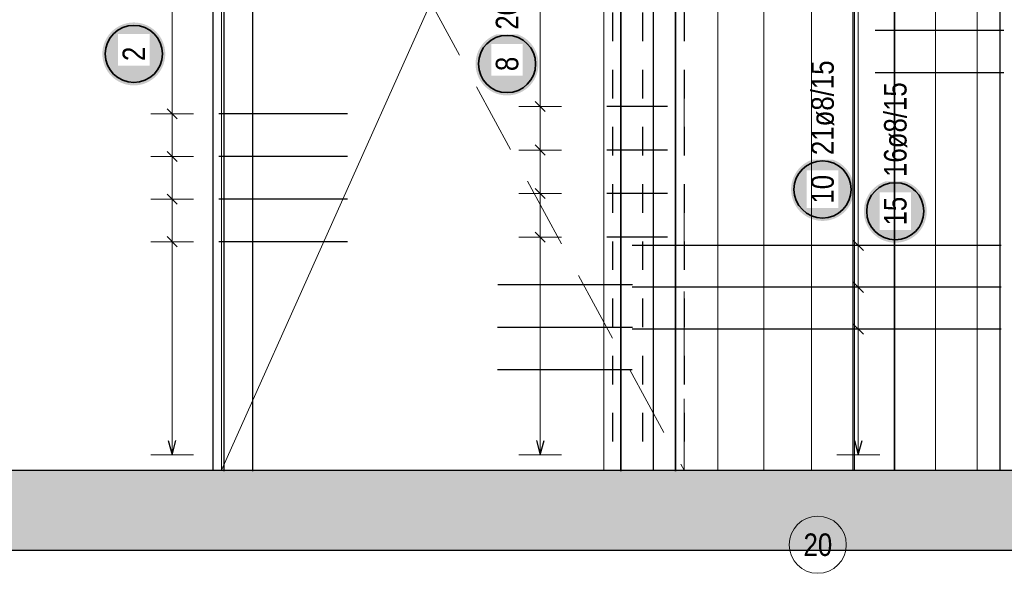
# Model space of a CAD drawing. Header units: millimetres. Extents: x -7.4 to 35.1, y -18.1 to 22.4.
# Tile 18 of 37: x 7.1 to 10.5, y 4.6 to 6.5. Entities that reach past the tile are written whole.
import ezdxf

# ---------------------------------------------------------------- set-up
doc = ezdxf.new("R2010")
doc.units = ezdxf.units.MM
doc.linetypes.add('HIDDEN', pattern=[0.375, 0.25, -0.125])
doc.layers.add('Grundebene', color=7, linetype='Continuous', lineweight=20)
doc.styles.add('Arial Narrow', font='ARIALN.TTF')

msp = doc.modelspace()

# ---------------------------------------------------------------- hatches: boundary and pattern name
at = {"lineweight": 25, "true_color": 0xffffff}
for points in [[(7.61002, 6.414542), (7.609953, 6.418381), (7.609752, 6.422215), (7.609418, 6.42604), (7.60895, 6.429851), (7.608349, 6.433644), (7.607617, 6.437413), (7.606753, 6.441154), (7.605759, 6.444862), (7.604637, 6.448534), (7.603387, 6.452164), (7.602011, 6.455749), (7.60051, 6.459283), (7.598888, 6.462763), (7.597145, 6.466184), (7.595283, 6.469542), (7.593306, 6.472833), (7.591215, 6.476053), (7.589012, 6.479199), (7.586702, 6.482265), (7.584285, 6.485249), (7.581766, 6.488147), (7.579148, 6.490955), (7.576433, 6.49367), (7.573625, 6.496288), (7.570727, 6.498807), (7.567743, 6.501223), (7.564677, 6.503534), (7.561532, 6.505736), (7.558312, 6.507828), (7.55502, 6.509805), (7.551662, 6.511666), (7.548241, 6.51341), (7.544761, 6.515032), (7.541227, 6.516532), (7.537643, 6.517908), (7.534012, 6.519158), (7.530341, 6.520281), (7.526632, 6.521275), (7.522891, 6.522138), (7.519122, 6.522871), (7.515329, 6.523472), (7.511519, 6.52394), (7.507694, 6.524274), (7.503859, 6.524475), (7.50002, 6.524542), (7.496181, 6.524475), (7.492347, 6.524274), (7.488522, 6.52394), (7.484711, 6.523472), (7.480919, 6.522871), (7.47715, 6.522138), (7.473409, 6.521275), (7.4697, 6.520281), (7.466029, 6.519158), (7.462398, 6.517908), (7.458814, 6.516532), (7.455279, 6.515032), (7.4518, 6.51341), (7.448379, 6.511666), (7.44502, 6.509805), (7.441729, 6.507828), (7.438509, 6.505736), (7.435364, 6.503534), (7.432298, 6.501223), (7.429314, 6.498807), (7.426416, 6.496288), (7.423608, 6.49367), (7.420893, 6.490955), (7.418274, 6.488147), (7.415756, 6.485249), (7.413339, 6.482265), (7.411029, 6.479199), (7.408826, 6.476053), (7.406735, 6.472833), (7.404758, 6.469542), (7.402896, 6.466184), (7.401153, 6.462763), (7.39953, 6.459283), (7.39803, 6.455749), (7.396654, 6.452164), (7.395404, 6.448534), (7.394282, 6.444862), (7.393288, 6.441154), (7.392424, 6.437413), (7.391692, 6.433644), (7.391091, 6.429851), (7.390623, 6.42604), (7.390288, 6.422215), (7.390087, 6.418381), (7.39002, 6.414542), (7.390087, 6.410703), (7.390288, 6.406869), (7.390623, 6.403044), (7.391091, 6.399233), (7.391692, 6.395441), (7.392424, 6.391672), (7.393288, 6.387931), (7.394282, 6.384222), (7.395404, 6.38055), (7.396654, 6.37692), (7.39803, 6.373336), (7.39953, 6.369801), (7.401153, 6.366321), (7.402896, 6.3629), (7.404758, 6.359542), (7.406735, 6.356251), (7.408826, 6.353031), (7.411029, 6.349886), (7.413339, 6.346819), (7.415756, 6.343836), (7.418274, 6.340938), (7.420893, 6.33813), (7.423608, 6.335415), (7.426416, 6.332796), (7.429314, 6.330277), (7.432298, 6.327861), (7.435364, 6.32555), (7.438509, 6.323348), (7.441729, 6.321257), (7.44502, 6.319279), (7.448379, 6.317418), (7.4518, 6.315675), (7.455279, 6.314052), (7.458814, 6.312552), (7.462398, 6.311176), (7.466029, 6.309926), (7.4697, 6.308803), (7.473409, 6.30781), (7.47715, 6.306946), (7.480919, 6.306213), (7.484711, 6.305613), (7.488522, 6.305145), (7.492347, 6.30481), (7.496181, 6.304609), (7.50002, 6.304542), (7.503859, 6.304609), (7.507694, 6.30481), (7.511519, 6.305145), (7.515329, 6.305613), (7.519122, 6.306213), (7.522891, 6.306946), (7.526632, 6.30781), (7.530341, 6.308803), (7.534012, 6.309926), (7.537643, 6.311176), (7.541227, 6.312552), (7.544761, 6.314052), (7.548241, 6.315675), (7.551662, 6.317418), (7.55502, 6.319279), (7.558312, 6.321257), (7.561532, 6.323348), (7.564677, 6.32555), (7.567743, 6.327861), (7.570727, 6.330277), (7.573625, 6.332796), (7.576433, 6.335415), (7.579148, 6.33813), (7.581766, 6.340938), (7.584285, 6.343836), (7.586702, 6.346819), (7.589012, 6.349886), (7.591215, 6.353031), (7.593306, 6.356251), (7.595283, 6.359542), (7.597145, 6.3629), (7.598888, 6.366321), (7.60051, 6.369801), (7.602011, 6.373336), (7.603387, 6.37692), (7.604637, 6.38055), (7.605759, 6.384222), (7.606753, 6.387931), (7.607617, 6.391672), (7.608349, 6.395441), (7.60895, 6.399233), (7.609418, 6.403044), (7.609752, 6.406869)], [(8.915447, 6.379411), (8.91538, 6.38325), (8.915179, 6.387084), (8.914845, 6.390909), (8.914377, 6.39472), (8.913776, 6.398512), (8.913044, 6.402281), (8.91218, 6.406022), (8.911186, 6.409731), (8.910064, 6.413403), (8.908814, 6.417033), (8.907438, 6.420617), (8.905937, 6.424152), (8.904315, 6.427632), (8.902572, 6.431053), (8.90071, 6.434411), (8.898733, 6.437702), (8.896642, 6.440922), (8.894439, 6.444067), (8.892129, 6.447133), (8.889712, 6.450117), (8.887193, 6.453015), (8.884575, 6.455823), (8.88186, 6.458538), (8.879052, 6.461157), (8.876154, 6.463676), (8.87317, 6.466092), (8.870104, 6.468403), (8.866959, 6.470605), (8.863739, 6.472696), (8.860447, 6.474674), (8.857089, 6.476535), (8.853668, 6.478278), (8.850188, 6.479901), (8.846654, 6.481401), (8.84307, 6.482777), (8.839439, 6.484027), (8.835767, 6.485149), (8.832059, 6.486143), (8.828318, 6.487007), (8.824549, 6.48774), (8.820756, 6.48834), (8.816946, 6.488808), (8.813121, 6.489143), (8.809286, 6.489344), (8.805447, 6.489411), (8.801608, 6.489344), (8.797774, 6.489143), (8.793949, 6.488808), (8.790138, 6.48834), (8.786346, 6.48774), (8.782577, 6.487007), (8.778836, 6.486143), (8.775127, 6.485149), (8.771456, 6.484027), (8.767825, 6.482777), (8.764241, 6.481401), (8.760706, 6.479901), (8.757227, 6.478278), (8.753806, 6.476535), (8.750447, 6.474674), (8.747156, 6.472696), (8.743936, 6.470605), (8.740791, 6.468403), (8.737725, 6.466092), (8.734741, 6.463676), (8.731843, 6.461157), (8.729035, 6.458538), (8.72632, 6.455823), (8.723701, 6.453015), (8.721182, 6.450117), (8.718766, 6.447133), (8.716456, 6.444067), (8.714253, 6.440922), (8.712162, 6.437702), (8.710185, 6.434411), (8.708323, 6.431053), (8.70658, 6.427632), (8.704957, 6.424152), (8.703457, 6.420617), (8.702081, 6.417033), (8.700831, 6.413403), (8.699709, 6.409731), (8.698715, 6.406022), (8.697851, 6.402281), (8.697119, 6.398512), (8.696518, 6.39472), (8.69605, 6.390909), (8.695715, 6.387084), (8.695514, 6.38325), (8.695447, 6.379411), (8.695514, 6.375572), (8.695715, 6.371737), (8.69605, 6.367913), (8.696518, 6.364102), (8.697119, 6.360309), (8.697851, 6.35654), (8.698715, 6.352799), (8.699709, 6.349091), (8.700831, 6.345419), (8.702081, 6.341788), (8.703457, 6.338204), (8.704957, 6.33467), (8.70658, 6.33119), (8.708323, 6.327769), (8.710185, 6.324411), (8.712162, 6.32112), (8.714253, 6.317899), (8.716456, 6.314754), (8.718766, 6.311688), (8.721182, 6.308704), (8.723701, 6.305806), (8.72632, 6.302998), (8.729035, 6.300283), (8.731843, 6.297665), (8.734741, 6.295146), (8.737725, 6.29273), (8.740791, 6.290419), (8.743936, 6.288217), (8.747156, 6.286125), (8.750447, 6.284148), (8.753806, 6.282286), (8.757227, 6.280543), (8.760706, 6.278921), (8.764241, 6.27742), (8.767825, 6.276045), (8.771456, 6.274794), (8.775127, 6.273672), (8.778836, 6.272678), (8.782577, 6.271814), (8.786346, 6.271082), (8.790138, 6.270481), (8.793949, 6.270013), (8.797774, 6.269679), (8.801608, 6.269478), (8.805447, 6.269411), (8.809286, 6.269478), (8.813121, 6.269679), (8.816946, 6.270013), (8.820756, 6.270481), (8.824549, 6.271082), (8.828318, 6.271814), (8.832059, 6.272678), (8.835767, 6.273672), (8.839439, 6.274794), (8.84307, 6.276045), (8.846654, 6.27742), (8.850188, 6.278921), (8.853668, 6.280543), (8.857089, 6.282286), (8.860447, 6.284148), (8.863739, 6.286125), (8.866959, 6.288217), (8.870104, 6.290419), (8.87317, 6.29273), (8.876154, 6.295146), (8.879052, 6.297665), (8.88186, 6.300283), (8.884575, 6.302998), (8.887193, 6.305806), (8.889712, 6.308704), (8.892129, 6.311688), (8.894439, 6.314754), (8.896642, 6.317899), (8.898733, 6.32112), (8.90071, 6.324411), (8.902572, 6.327769), (8.904315, 6.33119), (8.905937, 6.33467), (8.907438, 6.338204), (8.908814, 6.341788), (8.910064, 6.345419), (8.911186, 6.349091), (8.91218, 6.352799), (8.913044, 6.35654), (8.913776, 6.360309), (8.914377, 6.364102), (8.914845, 6.367913), (8.915179, 6.371737)], [(10.01905, 5.940774), (10.018983, 5.944613), (10.018782, 5.948447), (10.018447, 5.952272), (10.017979, 5.956083), (10.017379, 5.959875), (10.016646, 5.963644), (10.015782, 5.967385), (10.014789, 5.971094), (10.013666, 5.974766), (10.012416, 5.978396), (10.01104, 5.981981), (10.00954, 5.985515), (10.007917, 5.988995), (10.006174, 5.992416), (10.004313, 5.995774), (10.002335, 5.999065), (10.000244, 6.002285), (9.998042, 6.00543), (9.995731, 6.008497), (9.993315, 6.011481), (9.990796, 6.014378), (9.988177, 6.017186), (9.985462, 6.019901), (9.982654, 6.02252), (9.979756, 6.025039), (9.976773, 6.027455), (9.973706, 6.029766), (9.970561, 6.031968), (9.967341, 6.034059), (9.96405, 6.036037), (9.960692, 6.037898), (9.957271, 6.039641), (9.953791, 6.041264), (9.950256, 6.042764), (9.946672, 6.04414), (9.943042, 6.04539), (9.93937, 6.046513), (9.935661, 6.047506), (9.93192, 6.04837), (9.928151, 6.049103), (9.924359, 6.049703), (9.920548, 6.050171), (9.916723, 6.050506), (9.912889, 6.050707), (9.90905, 6.050774), (9.905211, 6.050707), (9.901377, 6.050506), (9.897552, 6.050171), (9.893741, 6.049703), (9.889948, 6.049103), (9.886179, 6.04837), (9.882438, 6.047506), (9.87873, 6.046513), (9.875058, 6.04539), (9.871428, 6.04414), (9.867843, 6.042764), (9.864309, 6.041264), (9.860829, 6.039641), (9.857408, 6.037898), (9.85405, 6.036037), (9.850759, 6.034059), (9.847539, 6.031968), (9.844393, 6.029766), (9.841327, 6.027455), (9.838343, 6.025039), (9.835445, 6.02252), (9.832637, 6.019901), (9.829922, 6.017186), (9.827304, 6.014378), (9.824785, 6.011481), (9.822369, 6.008497), (9.820058, 6.00543), (9.817856, 6.002285), (9.815764, 5.999065), (9.813787, 5.995774), (9.811926, 5.992416), (9.810182, 5.988995), (9.80856, 5.985515), (9.80706, 5.981981), (9.805684, 5.978396), (9.804434, 5.974766), (9.803311, 5.971094), (9.802317, 5.967385), (9.801454, 5.963644), (9.800721, 5.959875), (9.80012, 5.956083), (9.799652, 5.952272), (9.799318, 5.948447), (9.799117, 5.944613), (9.79905, 5.940774), (9.799117, 5.936935), (9.799318, 5.933101), (9.799652, 5.929276), (9.80012, 5.925465), (9.800721, 5.921673), (9.801454, 5.917904), (9.802317, 5.914162), (9.803311, 5.910454), (9.804434, 5.906782), (9.805684, 5.903152), (9.80706, 5.899567), (9.80856, 5.896033), (9.810182, 5.892553), (9.811926, 5.889132), (9.813787, 5.885774), (9.815764, 5.882483), (9.817856, 5.879263), (9.820058, 5.876118), (9.822369, 5.873051), (9.824785, 5.870067), (9.827304, 5.86717), (9.829922, 5.864361), (9.832637, 5.861647), (9.835445, 5.859028), (9.838343, 5.856509), (9.841327, 5.854093), (9.844393, 5.851782), (9.847539, 5.84958), (9.850759, 5.847489), (9.85405, 5.845511), (9.857408, 5.84365), (9.860829, 5.841907), (9.864309, 5.840284), (9.867843, 5.838784), (9.871428, 5.837408), (9.875058, 5.836158), (9.87873, 5.835035), (9.882438, 5.834041), (9.886179, 5.833178), (9.889948, 5.832445), (9.893741, 5.831844), (9.897552, 5.831376), (9.901377, 5.831042), (9.905211, 5.830841), (9.90905, 5.830774), (9.912889, 5.830841), (9.916723, 5.831042), (9.920548, 5.831376), (9.924359, 5.831844), (9.928151, 5.832445), (9.93192, 5.833178), (9.935661, 5.834041), (9.93937, 5.835035), (9.943042, 5.836158), (9.946672, 5.837408), (9.950256, 5.838784), (9.953791, 5.840284), (9.957271, 5.841907), (9.960692, 5.84365), (9.96405, 5.845511), (9.967341, 5.847489), (9.970561, 5.84958), (9.973706, 5.851782), (9.976773, 5.854093), (9.979756, 5.856509), (9.982654, 5.859028), (9.985462, 5.861647), (9.988177, 5.864361), (9.990796, 5.86717), (9.993315, 5.870067), (9.995731, 5.873051), (9.998042, 5.876118), (10.000244, 5.879263), (10.002335, 5.882483), (10.004313, 5.885774), (10.006174, 5.889132), (10.007917, 5.892553), (10.00954, 5.896033), (10.01104, 5.899567), (10.012416, 5.903152), (10.013666, 5.906782), (10.014789, 5.910454), (10.015782, 5.914162), (10.016646, 5.917904), (10.017379, 5.921673), (10.017979, 5.925465), (10.018447, 5.929276), (10.018782, 5.933101)]]:
    msp.add_hatch(color=7, dxfattribs=at).paths.add_polyline_path(points)
at = {"lineweight": 35, "true_color": 0xffffff}
msp.add_hatch(color=7, dxfattribs=at).paths.add_polyline_path([(10.273507, 5.864395), (10.273439, 5.868234), (10.273239, 5.872068), (10.272904, 5.875893), (10.272436, 5.879704), (10.271835, 5.883496), (10.271103, 5.887265), (10.270239, 5.891006), (10.269245, 5.894715), (10.268123, 5.898387), (10.266873, 5.902017), (10.265497, 5.905602), (10.263997, 5.909136), (10.262374, 5.912616), (10.260631, 5.916037), (10.258769, 5.919395), (10.256792, 5.922686), (10.254701, 5.925906), (10.252498, 5.929051), (10.250188, 5.932118), (10.247771, 5.935102), (10.245252, 5.937999), (10.242634, 5.940807), (10.239919, 5.943522), (10.237111, 5.946141), (10.234213, 5.94866), (10.231229, 5.951076), (10.228163, 5.953387), (10.225018, 5.955589), (10.221798, 5.95768), (10.218507, 5.959658), (10.215148, 5.961519), (10.211727, 5.963262), (10.208248, 5.964885), (10.204713, 5.966385), (10.201129, 5.967761), (10.197498, 5.969011), (10.193827, 5.970134), (10.190118, 5.971127), (10.186377, 5.971991), (10.182608, 5.972724), (10.178816, 5.973324), (10.175005, 5.973792), (10.17118, 5.974127), (10.167345, 5.974328), (10.163507, 5.974395), (10.159668, 5.974328), (10.155833, 5.974127), (10.152008, 5.973792), (10.148197, 5.973324), (10.144405, 5.972724), (10.140636, 5.971991), (10.136895, 5.971127), (10.133186, 5.970134), (10.129515, 5.969011), (10.125884, 5.967761), (10.1223, 5.966385), (10.118765, 5.964885), (10.115286, 5.963262), (10.111865, 5.961519), (10.108507, 5.959658), (10.105215, 5.95768), (10.101995, 5.955589), (10.09885, 5.953387), (10.095784, 5.951076), (10.0928, 5.94866), (10.089902, 5.946141), (10.087094, 5.943522), (10.084379, 5.940807), (10.081761, 5.937999), (10.079242, 5.935102), (10.076825, 5.932118), (10.074515, 5.929051), (10.072312, 5.925906), (10.070221, 5.922686), (10.068244, 5.919395), (10.066382, 5.916037), (10.064639, 5.912616), (10.063017, 5.909136), (10.061516, 5.905602), (10.06014, 5.902017), (10.05889, 5.898387), (10.057768, 5.894715), (10.056774, 5.891006), (10.05591, 5.887265), (10.055178, 5.883496), (10.054577, 5.879704), (10.054109, 5.875893), (10.053774, 5.872068), (10.053574, 5.868234), (10.053507, 5.864395), (10.053574, 5.860556), (10.053774, 5.856722), (10.054109, 5.852897), (10.054577, 5.849086), (10.055178, 5.845294), (10.05591, 5.841525), (10.056774, 5.837783), (10.057768, 5.834075), (10.05889, 5.830403), (10.06014, 5.826773), (10.061516, 5.823188), (10.063017, 5.819654), (10.064639, 5.816174), (10.066382, 5.812753), (10.068244, 5.809395), (10.070221, 5.806104), (10.072312, 5.802884), (10.074515, 5.799739), (10.076825, 5.796672), (10.079242, 5.793688), (10.081761, 5.790791), (10.084379, 5.787982), (10.087094, 5.785268), (10.089902, 5.782649), (10.0928, 5.78013), (10.095784, 5.777714), (10.09885, 5.775403), (10.101995, 5.773201), (10.105215, 5.77111), (10.108507, 5.769132), (10.111865, 5.767271), (10.115286, 5.765528), (10.118765, 5.763905), (10.1223, 5.762405), (10.125884, 5.761029), (10.129515, 5.759779), (10.133186, 5.758656), (10.136895, 5.757662), (10.140636, 5.756799), (10.144405, 5.756066), (10.148197, 5.755465), (10.152008, 5.754997), (10.155833, 5.754663), (10.159668, 5.754462), (10.163507, 5.754395), (10.167345, 5.754462), (10.17118, 5.754663), (10.175005, 5.754997), (10.178816, 5.755465), (10.182608, 5.756066), (10.186377, 5.756799), (10.190118, 5.757662), (10.193827, 5.758656), (10.197498, 5.759779), (10.201129, 5.761029), (10.204713, 5.762405), (10.208248, 5.763905), (10.211727, 5.765528), (10.215148, 5.767271), (10.218507, 5.769132), (10.221798, 5.77111), (10.225018, 5.773201), (10.228163, 5.775403), (10.231229, 5.777714), (10.234213, 5.78013), (10.237111, 5.782649), (10.239919, 5.785268), (10.242634, 5.787982), (10.245252, 5.790791), (10.247771, 5.793688), (10.250188, 5.796672), (10.252498, 5.799739), (10.254701, 5.802884), (10.256792, 5.806104), (10.258769, 5.809395), (10.260631, 5.812753), (10.262374, 5.816174), (10.263997, 5.819654), (10.265497, 5.823188), (10.266873, 5.826773), (10.268123, 5.830403), (10.269245, 5.834075), (10.270239, 5.837783), (10.271103, 5.841525), (10.271835, 5.845294), (10.272436, 5.849086), (10.272904, 5.852897), (10.273239, 5.856722)])
at = {"layer": 'Grundebene', "lineweight": 13, "true_color": 0xd7ffd7}
msp.add_hatch(color=254, dxfattribs=at).paths.add_polyline_path([(1.617697, 4.679062), (18.914063, 4.679062), (18.914063, 4.959062), (1.617697, 4.959062)])

# ---------------------------------------------------------------- linework, layer by layer
at = {"color": 3, "linetype": 'Continuous', "lineweight": 25}
for p, q in [((7.815974, 4.955088), (7.815974, 8.795088)), ((7.815974, 4.955088), (7.815974, 8.795088)), ((7.915974, 4.955088), (7.915974, 8.795088)), ((7.915974, 4.955088), (7.915974, 8.795088)), ((9.202994, 4.955088), (9.202994, 8.795088)), ((9.204465, 4.955088), (9.204465, 8.795088)), ((9.394959, 4.955088), (9.394959, 8.795088)), ((9.395435, 4.955088), (9.395435, 8.795088)), ((9.316677, 7.959062), (9.316677, 4.959062)), ((10.020986, 4.959062), (10.020986, 7.959062)), ((10.529967, 4.959062), (10.529967, 7.949062)), ((7.776974, 7.759062), (7.776974, 4.959062)), ((10.093533, 6.497729), (10.543533, 6.497729)), ((8.903703, 6.248423), (8.939059, 6.213068)), ((7.616372, 6.222739), (7.651727, 6.187384)), ((8.246974, 6.205061), (7.796974, 6.205061)), ((9.366274, 6.230745), (9.154471, 6.230745)), ((8.903703, 6.096213), (8.939059, 6.060857)), ((7.616372, 6.073739), (7.651727, 6.038384)), ((9.366274, 6.078535), (9.154471, 6.078535)), ((8.246974, 6.056061), (7.796974, 6.056061)), ((7.616372, 5.924739), (7.651727, 5.889384)), ((8.903703, 5.944002), (8.939059, 5.908647)), ((9.366274, 5.926325), (9.154471, 5.926325)), ((8.246974, 5.907061), (7.796974, 5.907061)), ((8.903703, 5.791792), (8.939059, 5.756436)), ((7.616372, 5.775739), (7.651727, 5.740384)), ((8.246974, 5.758061), (7.796974, 5.758061)), ((9.366274, 5.774114), (9.154471, 5.774114)), ((10.016372, 5.762489), (10.051727, 5.727134)), ((10.533533, 5.744811), (9.243533, 5.744811)), ((10.016372, 5.616139), (10.051727, 5.580784)), ((9.243796, 5.607014), (8.773425, 5.607014)), ((10.533533, 5.598462), (9.243533, 5.598462)), ((9.243796, 5.458435), (8.772072, 5.458435)), ((10.533533, 5.452112), (9.243533, 5.452112)), ((10.016372, 5.469789), (10.051727, 5.434434)), ((9.243564, 5.310054), (8.771841, 5.310054)), ((7.620652, 5.063062), (7.63405, 5.013062)), ((7.63405, 5.013062), (7.647447, 5.063062)), ((8.907984, 5.063062), (8.921381, 5.013062)), ((8.921381, 5.013062), (8.934778, 5.063062)), ((10.020652, 5.063062), (10.03405, 5.013062)), ((10.03405, 5.013062), (10.047447, 5.063062))]:
    msp.add_line(p, q, dxfattribs=at)
at = {"color": 3, "linetype": 'HIDDEN', "lineweight": 25, "ltscale": 0.25}
for p, q in [((9.174471, 7.959062), (9.174471, 4.959062)), ((9.279082, 7.959062), (9.279082, 4.959062)), ((9.424471, 7.959062), (9.424471, 4.959062))]:
    msp.add_line(p, q, dxfattribs=at)
at = {"color": 7, "linetype": 'Continuous', "lineweight": 18}
for p, q in [((7.806974, 7.949061), (7.806974, 4.959064)), ((9.14447, 7.949061), (7.806974, 4.959064)), ((9.14447, 4.959064), (9.14447, 7.949061)), ((7.806974, 4.959064), (9.14447, 4.959064)), ((7.806974, 4.959064), (7.806974, 4.959064))]:
    msp.add_line(p, q, dxfattribs=at)
at = {"color": 5, "linetype": 'HIDDEN', "lineweight": 18}
for p, q in [((7.806976, 7.94906), (7.806976, 4.959062)), ((7.806976, 7.94906), (9.42447, 4.959062)), ((9.42447, 4.959062), (9.42447, 7.94906)), ((7.806976, 4.959062), (9.42447, 4.959062)), ((9.42447, 4.959062), (9.42447, 4.959062))]:
    msp.add_line(p, q, dxfattribs=at)
at = {"color": 5, "linetype": 'Continuous', "lineweight": 18}
for p, q in [((10.03405, 5.013062), (10.03405, 7.94006)), ((8.921381, 5.013062), (8.921381, 7.90506)), ((7.63405, 5.013062), (7.63405, 7.69506)), ((7.55905, 6.205061), (7.70905, 6.205061)), ((8.846381, 6.230745), (8.996381, 6.230745)), ((8.846381, 6.078535), (8.996381, 6.078535)), ((7.55905, 6.056061), (7.70905, 6.056061)), ((8.846381, 5.926325), (8.996381, 5.926325)), ((7.55905, 5.907061), (7.70905, 5.907061)), ((7.55905, 5.758061), (7.70905, 5.758061)), ((8.846381, 5.774114), (8.996381, 5.774114)), ((9.95905, 5.744811), (10.10905, 5.744811)), ((9.95905, 5.598462), (10.10905, 5.598462)), ((9.95905, 5.452112), (10.10905, 5.452112)), ((7.55905, 5.013062), (7.70905, 5.013062)), ((8.846381, 5.013062), (8.996381, 5.013062)), ((9.95905, 5.013062), (10.10905, 5.013062))]:
    msp.add_line(p, q, dxfattribs=at)
at = {"color": 2, "linetype": 'Continuous', "lineweight": 35}
for centre in [(7.50002, 6.414542), (8.805447, 6.379411), (9.90905, 5.940774), (10.163507, 5.864395)]:
    msp.add_circle(centre, 0.1, dxfattribs=at)
at = {"layer": 'Grundebene', "color": 9, "linetype": 'Continuous', "lineweight": 0}
for p, q in [((9.543028, 4.959062), (9.543028, 7.959062)), ((9.703199, 4.959062), (9.703199, 7.959062)), ((10.014758, 4.959062), (10.014758, 7.959062)), ((10.304314, 4.959062), (10.304314, 7.959062)), ((10.449645, 4.959062), (10.449645, 7.959062))]:
    msp.add_line(p, q, dxfattribs=at)
at = {"layer": 'Grundebene', "color": 3, "linetype": 'Continuous', "lineweight": 25}
for p, q in [((1.617697, 4.959062), (18.914063, 4.959062)), ((1.617697, 4.679062), (18.914063, 4.679062))]:
    msp.add_line(p, q, dxfattribs=at)
at = {"layer": 'Grundebene', "color": 9, "linetype": 'Continuous', "lineweight": 0}
msp.add_circle((9.892106, 4.698437), 0.1, dxfattribs=at)

# ---------------------------------------------------------------- texts
at = {"color": 2, "lineweight": 35, "insert": (10.124132, 5.984395), "char_height": 0.07875, "attachment_point": 1, "rotation": 90, "line_spacing_factor": 0.9, "style": 'Arial Narrow', "bg_fill": 3, "box_fill_scale": 1.2, "bg_fill_color": 256, "bg_fill_true_color": 13158600, "bg_fill_transparency": 0}
msp.add_mtext('16ø8/15', dxfattribs=at)
at = {"layer": 'Grundebene', "color": 9, "lineweight": 0, "insert": (9.842494, 4.737812), "char_height": 0.07875, "attachment_point": 1, "line_spacing_factor": 0.9, "style": 'Arial Narrow'}
msp.add_mtext('20', dxfattribs=at)

# ---------------------------------------------------------------- next in the draw order: linework, layer by layer
at = {"color": 3, "linetype": 'Continuous', "lineweight": 25}
msp.add_line((10.093533, 6.349263), (10.543533, 6.349263), dxfattribs=at)

# ---------------------------------------------------------------- next in the draw order: texts
at = {"color": 2, "lineweight": 35, "char_height": 0.07875, "attachment_point": 1, "rotation": 90, "line_spacing_factor": 0.9, "style": 'Arial Narrow', "bg_fill": 3, "box_fill_scale": 1.2, "bg_fill_color": 256, "bg_fill_true_color": 13158600, "bg_fill_transparency": 0}
for s, insert in [('20ø8/15', (8.766072, 6.499411)), ('2', (7.460645, 6.389736)), ('21ø8/15', (9.869675, 6.060774)), ('8', (8.766072, 6.354604)), ('10', (9.869675, 5.891161)), ('15', (10.124132, 5.814782))]:
    msp.add_mtext(s, dxfattribs=dict(at, insert=insert))

# ---------------------------------------------------------------- next in the draw order: linework, layer by layer
at = {"color": 3, "linetype": 'Continuous', "lineweight": 25}
msp.add_line((10.161771, 4.959062), (10.161771, 7.959062), dxfattribs=at)
at = {"layer": 'Grundebene', "color": 9, "linetype": 'Continuous', "lineweight": 0}
for p, q in [((9.870571, 4.959062), (9.870571, 7.959062)), ((10.159346, 4.959062), (10.159346, 7.959062))]:
    msp.add_line(p, q, dxfattribs=at)

doc.saveas('drawing.dxf')
